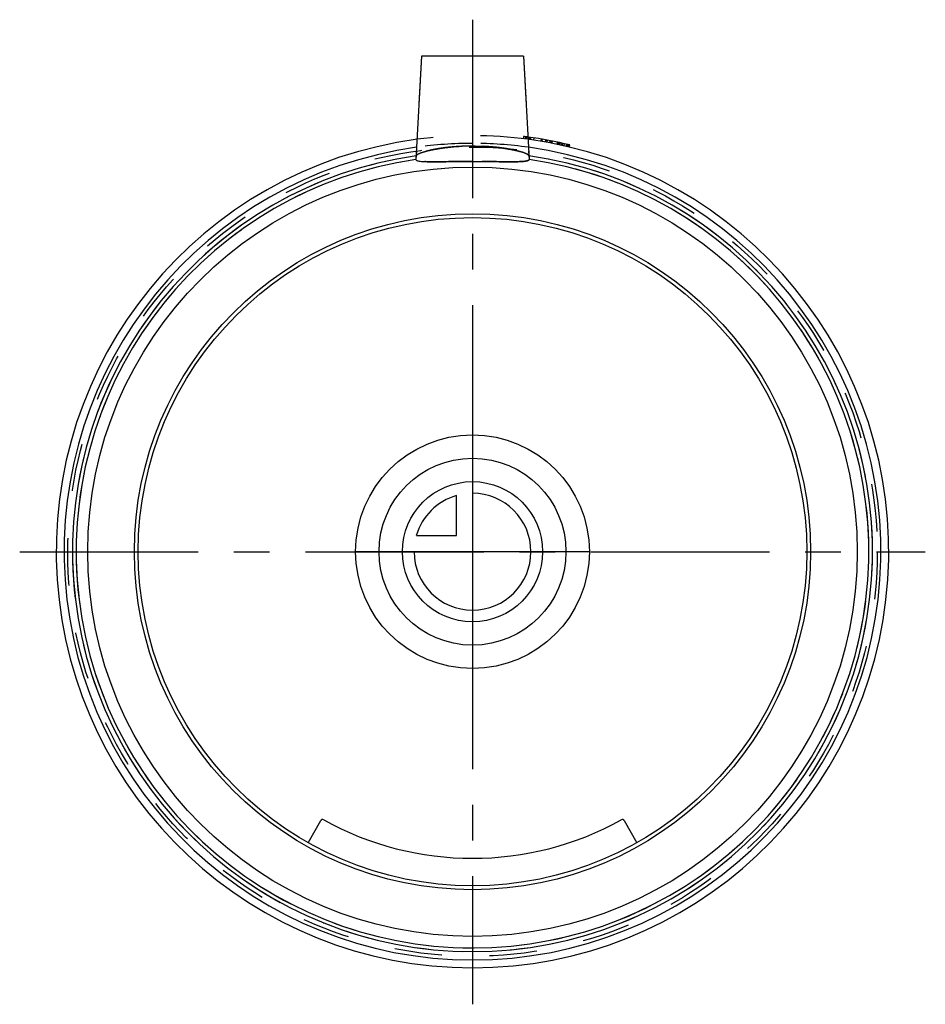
# Model space of a CAD drawing. Header units: millimetres. Extents: x 438 to 562, y 433 to 567.
import ezdxf

# ---------------------------------------------------------------- set-up
doc = ezdxf.new("R2010")
doc.units = ezdxf.units.MM
doc.header["$LTSCALE"] = 65.185185
doc.linetypes.add('CENTER', pattern=[0.6, 0.375, -0.075, 0.075, -0.075])
doc.linetypes.add('HIDDEN', pattern=[0.2, 0.1, -0.1])
for name, color, linetype in [('ACHSEN_S', 7, 'CONTINUOUS'), ('DEFAULT_2', 8, 'HIDDEN'), ('KOERPER', 7, 'CONTINUOUS'), ('KONST.EL_MIT_GEO', 7, 'CONTINUOUS'), ('KURVEN', 7, 'CONTINUOUS')]:
    doc.layers.add(name, color=color, linetype=linetype)

msp = doc.modelspace()

# ---------------------------------------------------------------- linework, layer by layer
at = {"layer": 'ACHSEN_S', "color": 2, "linetype": 'CENTER'}
for p, q in [((500, 567.44), (500, 432.56)), ((438, 494.56), (562, 494.56))]:
    msp.add_line(p, q, dxfattribs=at)
at = {"layer": 'DEFAULT_2', "color": 8, "linetype": 'HIDDEN'}
for p, q in [((493, 562.44), (492.26, 548.27)), ((507, 562.44), (493, 562.44)), ((507, 562.44), (507.74, 548.27))]:
    msp.add_line(p, q, dxfattribs=at)
for radius, start, end in [(54.77, 98.0982, 81.9018), (54.27, 98.2023, 81.7977)]:
    msp.add_arc((500, 494.56), radius, start, end, dxfattribs=at)
for points, knots in [([(492.28, 548.79), (492.29, 548.82), (492.33, 548.89), (492.53, 549.04), (492.96, 549.22), (493.67, 549.44), (494.62, 549.65), (495.77, 549.85), (497.58, 550.07), (499.01, 550.14), (500, 550.14)], [0, 0, 0, 0, 0.011978, 0.030739, 0.09265, 0.186862, 0.310404, 0.459063, 0.627677, 1, 1, 1, 1]), ([(500, 550.14), (500.99, 550.14), (502.42, 550.07), (504.23, 549.85), (505.38, 549.65), (506.33, 549.44), (507.04, 549.22), (507.47, 549.04), (507.67, 548.89), (507.71, 548.82), (507.72, 548.79)], [0, 0, 0, 0, 0.372322, 0.540935, 0.689594, 0.813137, 0.907349, 0.969261, 0.988022, 1, 1, 1, 1]), ([(500, 548.01), (499.01, 548.01), (497.57, 548), (495.74, 547.98), (494.58, 547.97), (493.74, 547.98), (493.18, 548.01), (492.86, 548.03), (492.6, 548.08), (492.4, 548.12), (492.25, 548.21), (492.26, 548.27)], [0, 0, 0, 0, 0.380199, 0.551949, 0.702463, 0.825851, 0.875859, 0.917454, 0.950366, 0.974577, 1, 1, 1, 1]), ([(507.74, 548.27), (507.75, 548.21), (507.6, 548.12), (507.4, 548.08), (507.14, 548.03), (506.82, 548.01), (506.26, 547.98), (505.42, 547.97), (504.26, 547.98), (502.43, 548), (500.99, 548.01), (500, 548.01)], [0, 0, 0, 0, 0.025423, 0.049634, 0.082547, 0.124142, 0.17415, 0.29754, 0.448054, 0.619804, 1, 1, 1, 1])]:
    msp.add_open_spline(points, degree=3, knots=knots, dxfattribs=at)
at = {"layer": 'KOERPER', "color": 8, "linetype": 'HIDDEN'}
msp.add_circle((500, 494.56), 55.42, dxfattribs=at)
for start, end in [(90, 97.8692), (82.1308, 90)]:
    msp.add_arc((500, 494.56), 55.93, start, end, dxfattribs=at)
at = {"layer": 'KOERPER', "color": 7, "linetype": 'Continuous'}
msp.add_arc((500, 494.56), 55.92, 97.8692, 82.1308, dxfattribs=at)
at = {"layer": 'KONST.EL_MIT_GEO', "color": 7, "linetype": 'Continuous'}
for p, q in [((493, 562.44), (492.26, 548.27)), ((507, 562.44), (493, 562.44)), ((507, 562.44), (507.74, 548.27)), ((507.67, 551.04), (507.71, 551.34)), ((510.22, 550.94), (510.17, 550.65)), ((511.71, 550.35), (511.78, 550.64)), ((513.25, 550), (513.32, 550.29)), ((477.51, 454.69), (479.22, 457.72)), ((520.78, 457.72), (522.49, 454.69))]:
    msp.add_line(p, q, dxfattribs=at)
at = {"layer": 'KONST.EL_MIT_GEO', "color": 8, "linetype": 'HIDDEN'}
for p, q in [((506.98, 551.44), (506.95, 551.14)), ((507.28, 551.1), (507.32, 551.39)), ((507.36, 551.09), (507.4, 551.38)), ((507.38, 551.08), (507.41, 551.38)), ((507.62, 551.05), (507.66, 551.35)), ((507.78, 551.03), (507.83, 551.33)), ((507.95, 551), (508, 551.3)), ((507.96, 551), (508.01, 551.3)), ((508.38, 550.94), (508.43, 551.24)), ((509.43, 551.08), (509.38, 550.79)), ((509.4, 550.78), (509.45, 551.08)), ((509.55, 550.76), (509.6, 551.05)), ((509.99, 550.68), (510.04, 550.98)), ((510.04, 550.67), (510.1, 550.97)), ((510.58, 550.88), (510.53, 550.58)), ((510.78, 550.53), (510.83, 550.83)), ((510.82, 550.53), (510.88, 550.82)), ((510.88, 550.51), (510.94, 550.81)), ((511.58, 550.37), (511.64, 550.67)), ((511.63, 550.36), (511.69, 550.66)), ((511.81, 550.32), (511.88, 550.62)), ((511.83, 550.32), (511.9, 550.61)), ((511.93, 550.3), (511.99, 550.59)), ((512.15, 550.25), (512.22, 550.54)), ((512.19, 550.24), (512.25, 550.54)), ((512.31, 550.22), (512.37, 550.51)), ((512.54, 550.17), (512.61, 550.46)), ((512.83, 550.1), (512.9, 550.39)), ((512.9, 550.08), (512.97, 550.38)), ((512.92, 550.08), (512.99, 550.37)), ((513.09, 550.04), (513.15, 550.33))]:
    msp.add_line(p, q, dxfattribs=at)
at = {"layer": 'KONST.EL_MIT_GEO', "color": 7, "linetype": 'Continuous'}
for radius in [52.69, 46.3, 45.77]:
    msp.add_circle((500, 494.56), radius, dxfattribs=at)
for centre, radius, start, end in [((500, 494.56), 57, 97.6606, 82.3394), ((500, 494.56), 57.3, 76.553, 82.3977), ((500, 494.56), 54.77, 98.0987, 81.9013), ((500, 494.56), 54.27, 98.2023, 81.7977), ((479.48, 457.57), 0.3, 60.9825, 150.5761), ((500, 494.56), 42, 240.9825, 299.0175), ((520.52, 457.57), 0.3, 29.4239, 119.0175)]:
    msp.add_arc(centre, radius, start, end, dxfattribs=at)
at = {"layer": 'KONST.EL_MIT_GEO', "color": 8, "linetype": 'HIDDEN'}
for radius, start, end in [(57, 82.3394, 97.6606), (57.3, 82.3977, 83)]:
    msp.add_arc((500, 494.56), radius, start, end, dxfattribs=at)
for points, knots in [([(500, 550.13), (499.01, 550.13), (497.58, 550.07), (495.77, 549.85), (494.62, 549.65), (493.67, 549.43), (492.96, 549.22), (492.53, 549.03), (492.33, 548.89), (492.29, 548.82), (492.28, 548.78)], [0, 0, 0, 0, 0.372322, 0.540935, 0.689594, 0.813136, 0.907349, 0.96926, 0.988022, 1, 1, 1, 1]), ([(507.72, 548.78), (507.71, 548.82), (507.67, 548.89), (507.47, 549.03), (507.04, 549.22), (506.33, 549.43), (505.38, 549.65), (504.23, 549.85), (502.42, 550.07), (500.99, 550.13), (500, 550.13)], [0, 0, 0, 0, 0.011978, 0.030739, 0.09265, 0.186862, 0.310405, 0.459064, 0.627677, 1, 1, 1, 1])]:
    msp.add_open_spline(points, degree=3, knots=knots, dxfattribs=at)
at = {"layer": 'KONST.EL_MIT_GEO', "color": 7, "linetype": 'Continuous'}
for points, knots in [([(492.26, 548.27), (492.25, 548.21), (492.4, 548.12), (492.6, 548.08), (492.86, 548.03), (493.18, 548.01), (493.74, 547.98), (494.58, 547.97), (495.74, 547.98), (497.57, 548), (499.01, 548.01), (500, 548.01)], [0, 0, 0, 0, 0.025424, 0.049628, 0.08254, 0.124137, 0.174143, 0.297532, 0.448045, 0.619817, 1, 1, 1, 1]), ([(500, 548.01), (500.99, 548.01), (502.43, 548), (504.26, 547.98), (505.42, 547.97), (506.26, 547.98), (506.82, 548.01), (507.14, 548.03), (507.4, 548.08), (507.6, 548.12), (507.75, 548.21), (507.74, 548.27)], [0, 0, 0, 0, 0.380179, 0.551949, 0.702462, 0.825853, 0.875859, 0.917458, 0.95037, 0.974576, 1, 1, 1, 1])]:
    msp.add_open_spline(points, degree=3, knots=knots, dxfattribs=at)
at = {"layer": 'KURVEN', "color": 40, "linetype": 'Continuous'}
for p, q in [((500, 510.56), (500, 478.56)), ((497.8, 496.76), (497.8, 502.25)), ((492.31, 496.76), (497.8, 496.76)), ((516, 494.56), (484, 494.56))]:
    msp.add_line(p, q, dxfattribs=at)
for radius in [16, 12.8, 9.6]:
    msp.add_circle((500, 494.56), radius, dxfattribs=at)
for start, end in [(180, 90), (105.962, 164.038)]:
    msp.add_arc((500, 494.56), 8, start, end, dxfattribs=at)

doc.saveas('drawing.dxf')
